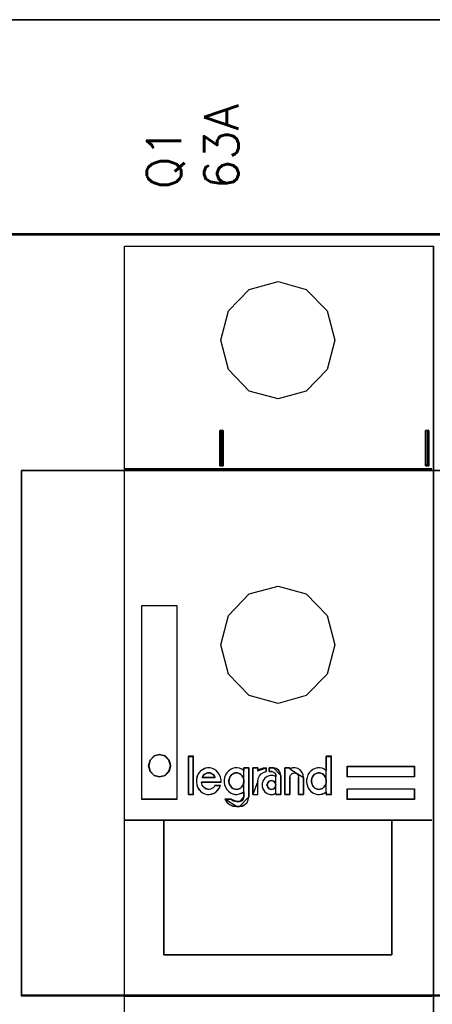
# Model space of a CAD drawing. Extents: x -543332 to -314699, y -9028 to 155584.
# Tile 221 of 256: x -346744 to -346383, y 37906 to 38768. Entities that reach past the tile are written whole.
import ezdxf

# ---------------------------------------------------------------- set-up
doc = ezdxf.new("R2010")
doc.units = 0
doc.header["$MEASUREMENT"] = 0
doc.layers.get('0').update_dxf_attribs({"color": 8})
doc.layers.add('45', color=8, linetype='Continuous')
doc.layers.add('50', color=7, linetype='Continuous')
doc.styles.get("Standard").update_dxf_attribs({"font": 'txt', "bigfont": 'BIGFONT.SHX'})

# ---------------------------------------------------------------- blocks, each defined once
blk = doc.blocks.new('*C993')
at = {"layer": '50', "color": 7}
blk.add_lwpolyline([(13.003722, -217.665396), (265.020137, -217.665396)], dxfattribs=at)
for points in [[(12.998674, -217.665396), (265.025185, -217.665396), (12.998674, -217.665396)], [(12.998674, -236.504246), (265.025185, -236.504246), (265.025185, -217.665396), (12.998674, -217.665396), (12.998674, -236.504246)], [(13.041091, -236.461875), (264.985419, -236.461875), (264.985419, -217.705118), (13.041091, -217.705118), (13.041091, -236.461875)], [(265.025185, -236.419505), (12.998674, -236.419505), (265.025185, -236.419505)], [(12.998674, -312.669973), (265.025185, -312.669973), (265.025185, -236.419505), (12.998674, -236.419505), (12.998674, -312.669973)], [(48.885438, -256.725423), (48.885438, -253.635046), (48.885438, -256.725423)], [(48.885438, -253.635046), (48.991479, -253.635046), (48.885438, -253.635046)], [(49.025942, -256.725423), (48.920564, -256.725423), (48.885438, -256.725423), (48.885438, -253.635046), (48.920564, -253.635046), (49.025942, -253.635046), (49.13132, -253.635046), (49.166446, -253.635046), (49.166446, -256.725423), (49.13132, -256.725423), (49.025942, -256.725423)], [(48.885438, -253.635046), (48.885438, -256.725423), (48.920564, -256.725423), (49.025942, -256.725423), (49.13132, -256.725423), (49.166446, -256.725423), (49.166446, -253.635046), (49.13132, -253.635046), (49.025942, -253.635046), (48.920564, -253.635046), (48.885438, -253.635046)], [(48.909297, -253.635046), (49.065707, -253.635046), (48.909297, -253.635046)], [(48.925204, -253.674768), (48.925204, -256.685701), (48.950388, -256.685701), (49.025942, -256.685701), (49.101496, -256.685701), (49.126681, -256.685701), (49.126681, -253.674768), (49.101496, -253.674768), (49.025942, -253.674768), (48.950388, -253.674768), (48.925204, -253.674768)], [(48.983526, -253.635046), (49.142587, -253.635046), (48.983526, -253.635046)], [(49.060405, -253.635046), (49.166446, -253.635046), (49.060405, -253.635046)], [(49.084264, -253.635046), (49.084264, -256.725423), (49.084264, -253.635046)], [(66.877864, -256.725423), (66.877864, -253.635046), (66.877864, -256.725423)], [(66.877864, -253.635046), (66.983905, -253.635046), (66.877864, -253.635046)], [(67.018368, -256.725423), (66.91299, -256.725423), (66.877864, -256.725423), (66.877864, -253.635046), (66.91299, -253.635046), (67.018368, -253.635046), (67.123746, -253.635046), (67.158871, -253.635046), (67.158871, -256.725423), (67.123746, -256.725423), (67.018368, -256.725423)], [(66.877864, -253.635046), (66.877864, -256.725423), (66.91299, -256.725423), (67.018368, -256.725423), (67.123746, -256.725423), (67.158871, -256.725423), (67.158871, -253.635046), (67.123746, -253.635046), (67.018368, -253.635046), (66.91299, -253.635046), (66.877864, -253.635046)], [(66.901723, -253.635046), (67.058133, -253.635046), (66.901723, -253.635046)], [(66.917629, -253.674768), (66.917629, -256.685701), (66.942814, -256.685701), (67.018368, -256.685701), (67.093922, -256.685701), (67.119106, -256.685701), (67.119106, -253.674768), (67.093922, -253.674768), (67.018368, -253.674768), (66.942814, -253.674768), (66.917629, -253.674768)], [(66.975952, -253.635046), (67.135012, -253.635046), (66.975952, -253.635046)], [(67.05018, -253.635046), (67.158871, -253.635046), (67.05018, -253.635046)], [(67.07669, -253.635046), (67.07669, -256.725423), (67.07669, -253.635046)], [(48.885438, -256.64333), (48.991479, -256.64333), (48.885438, -256.64333)], [(48.909297, -256.64333), (49.065707, -256.64333), (48.909297, -256.64333)], [(48.983526, -256.64333), (49.142587, -256.64333), (48.983526, -256.64333)], [(49.060405, -256.64333), (49.166446, -256.64333), (49.060405, -256.64333)], [(66.877864, -256.64333), (66.983905, -256.64333), (66.877864, -256.64333)], [(66.901723, -256.64333), (67.058133, -256.64333), (66.901723, -256.64333)], [(66.975952, -256.64333), (67.135012, -256.64333), (66.975952, -256.64333)], [(67.05018, -256.64333), (67.158871, -256.64333), (67.05018, -256.64333)], [(246.510509, -257.14118), (31.516001, -257.14118), (246.510509, -257.14118)], [(31.516001, -257.14118), (31.516001, -303.168456), (31.516001, -257.14118)], [(246.510509, -257.14118), (246.510509, -303.168456), (31.516001, -303.168456), (31.516001, -257.14118), (246.510509, -257.14118)], [(31.516001, -303.086364), (246.510509, -303.086364), (31.516001, -303.086364)]]:
    blk.add_lwpolyline(points, close=True, dxfattribs=at)
blk = doc.blocks.new('*U1001')
at = {"layer": '45', "color": 255}
for points in [[(40.524143, -237.494649), (67.569778, -237.494649), (67.569778, -322.505155), (40.524143, -322.505155), (40.524143, -237.494649)], [(42.037872, -268.949225), (45.126302, -268.949225), (45.126302, -285.929082), (42.037872, -285.929082), (42.037872, -268.949225)], [(42.777634, -282.488451), (42.647605, -282.980356), (42.777634, -283.47226), (43.126112, -283.830494), (43.60462, -283.964164), (44.077927, -283.830494), (44.431607, -283.47226), (44.561636, -282.980356), (44.431607, -282.488451), (44.077927, -282.130217), (43.60462, -282.001894), (43.126112, -282.130217), (42.777634, -282.488451)], [(60.035599, -283.032019), (65.907593, -283.032019), (65.907593, -283.96946), (60.035599, -283.96946), (60.035599, -283.032019)], [(60.035599, -285.00753), (65.907593, -285.00753), (65.907593, -285.929082), (60.035599, -285.929082), (60.035599, -285.00753)]]:
    blk.add_lwpolyline(points, close=True, dxfattribs=at)
at = {"layer": '45', "color": 159}
blk.add_lwpolyline([(40.524143, -237.494649), (67.569778, -237.494649), (67.569778, -322.505155), (40.524143, -322.505155), (40.524143, -237.494649)], close=True, dxfattribs=at)
at = {"layer": '45', "color": 7}
for points in [[(40.529445, -237.499945), (67.564476, -237.499945), (67.564476, -322.499859), (40.529445, -322.499859), (40.529445, -237.499945)], [(42.777634, -282.488451), (42.647605, -282.980356), (42.777634, -283.47226), (43.126112, -283.830494), (43.60462, -283.964164), (44.077927, -283.830494), (44.431607, -283.47226), (44.561636, -282.980356), (44.431607, -282.488451), (44.077927, -282.130217), (43.60462, -282.001894), (43.126112, -282.130217), (42.777634, -282.488451)], [(42.782216, -282.491121), (42.652907, -282.98037), (42.782216, -283.469619), (43.128763, -283.825919), (43.60462, -283.958868), (44.075305, -283.825919), (44.427025, -283.469619), (44.556334, -282.98037), (44.427025, -282.491121), (44.075305, -282.13482), (43.60462, -282.00719), (43.128763, -282.13482), (42.782216, -282.491121)], [(46.5605, -285.50538), (46.5605, -282.160782), (46.120432, -282.160782), (46.120432, -285.50538), (46.5605, -285.50538)], [(46.125734, -282.166079), (46.125734, -285.500083), (46.125734, -282.166079)], [(46.125734, -282.166079), (46.555198, -282.166079), (46.125734, -282.166079)], [(46.555198, -285.500083), (46.555198, -282.166079), (46.125734, -282.166079), (46.125734, -285.500083), (46.555198, -285.500083)], [(46.555198, -285.500083), (46.555198, -282.166079), (46.125734, -282.166079), (46.125734, -285.500083), (46.555198, -285.500083)], [(46.555198, -285.500083), (46.555198, -282.166079), (46.125734, -282.166079), (46.125734, -285.500083), (46.555198, -285.500083)], [(46.555198, -282.166079), (46.125734, -282.166079), (46.125734, -285.500083), (46.555198, -285.500083), (46.555198, -282.166079)], [(46.555198, -282.166079), (46.125734, -282.166079), (46.125734, -285.500083), (46.555198, -285.500083), (46.555198, -282.166079)], [(46.555198, -282.166079), (46.125734, -282.166079), (46.125734, -285.500083), (46.555198, -285.500083), (46.555198, -282.166079)], [(46.555198, -285.500083), (46.555198, -282.166079), (46.125734, -282.166079), (46.125734, -285.500083), (46.555198, -285.500083)], [(46.552547, -282.166079), (46.552547, -285.500083), (46.552547, -282.166079)], [(56.472638, -284.219817), (56.472638, -284.449191), (56.508995, -284.667897), (56.586905, -284.875934), (56.695978, -285.067968), (56.841408, -285.227997), (57.012809, -285.35602), (57.210179, -285.446703), (57.412743, -285.494711), (57.610113, -285.50538), (57.828259, -285.462705), (58.015241, -285.377357), (58.19703, -285.270671), (58.19703, -285.50538), (58.638515, -285.50538), (58.638515, -282.160782), (58.19703, -282.160782), (58.19703, -283.398337), (58.015241, -283.280982), (57.828259, -283.206302), (57.610113, -283.174297), (57.412743, -283.174297), (57.210179, -283.222305), (57.012809, -283.318322), (56.841408, -283.45168), (56.695978, -283.611708), (56.586905, -283.793074), (56.508995, -284.006445), (56.472638, -284.219817)], [(58.193889, -283.399714), (58.012991, -283.282731), (57.826924, -283.208287), (57.609846, -283.176383), (57.413442, -283.176383), (57.21187, -283.22424), (57.015466, -283.319953), (56.844905, -283.452887), (56.700186, -283.612409), (56.591647, -283.793201), (56.514119, -284.005896), (56.47794, -284.218592), (56.47794, -284.44724), (56.514119, -284.665253), (56.591647, -284.872631), (56.700186, -285.064057), (56.844905, -285.223579), (57.015466, -285.351196), (57.21187, -285.441592), (57.413442, -285.489449), (57.609846, -285.500083), (57.826924, -285.457544), (58.012991, -285.372466), (58.193889, -285.266118), (58.193889, -285.500083), (58.633213, -285.500083), (58.633213, -282.166079), (58.193889, -282.166079), (58.193889, -283.399714)], [(58.193889, -283.399714), (58.012991, -283.282731), (57.826924, -283.208287), (57.609846, -283.176383), (57.413442, -283.176383), (57.21187, -283.22424), (57.015466, -283.319953), (56.844905, -283.452887), (56.700186, -283.612409), (56.591647, -283.793201), (56.514119, -284.005896), (56.47794, -284.218592), (56.47794, -284.44724), (56.514119, -284.665253), (56.591647, -284.872631), (56.700186, -285.064057), (56.844905, -285.223579), (57.015466, -285.351196), (57.21187, -285.441592), (57.413442, -285.489449), (57.609846, -285.500083), (57.826924, -285.457544), (58.012991, -285.372466), (58.193889, -285.266118), (58.193889, -285.500083), (58.633213, -285.500083), (58.633213, -282.166079), (58.193889, -282.166079), (58.193889, -283.399714)], [(56.844905, -283.452887), (56.700186, -283.612409), (56.591647, -283.793201), (56.514119, -284.005896), (56.47794, -284.218592), (56.47794, -284.44724), (56.514119, -284.665253), (56.591647, -284.872631), (56.700186, -285.064057), (56.844905, -285.223579), (57.015466, -285.351196), (57.21187, -285.441592), (57.413442, -285.489449), (57.609846, -285.500083), (57.826924, -285.457544), (58.012991, -285.372466), (58.193889, -285.266118), (58.193889, -285.500083), (58.633213, -285.500083), (58.633213, -282.166079), (58.193889, -282.166079), (58.193889, -283.399714), (58.012991, -283.282731), (57.826924, -283.208287), (57.609846, -283.176383), (57.413442, -283.176383), (57.21187, -283.22424), (57.015466, -283.319953), (56.844905, -283.452887)], [(56.844905, -283.452887), (56.700186, -283.612409), (56.591647, -283.793201), (56.514119, -284.005896), (56.47794, -284.218592), (56.47794, -284.44724), (56.514119, -284.665253), (56.591647, -284.872631), (56.700186, -285.064057), (56.844905, -285.223579), (57.015466, -285.351196), (57.21187, -285.441592), (57.413442, -285.489449), (57.609846, -285.500083), (57.826924, -285.457544), (58.012991, -285.372466), (58.193889, -285.266118), (58.193889, -285.500083), (58.633213, -285.500083), (58.633213, -282.166079), (58.193889, -282.166079), (58.193889, -283.399714), (58.012991, -283.282731), (57.826924, -283.208287), (57.609846, -283.176383), (57.413442, -283.176383), (57.21187, -283.22424), (57.015466, -283.319953), (56.844905, -283.452887)], [(58.193145, -282.166079), (58.193145, -283.400111), (58.193145, -282.166079)], [(58.193145, -282.166079), (58.633213, -282.166079), (58.193145, -282.166079)], [(58.630562, -282.166079), (58.630562, -285.500083), (58.630562, -282.166079)], [(46.87489, -283.966091), (46.833338, -284.195915), (46.82295, -284.420395), (46.859308, -284.650219), (46.932023, -284.858665), (47.04629, -285.051076), (47.181333, -285.216763), (47.363121, -285.355727), (47.560491, -285.435898), (47.763055, -285.49469), (47.976007, -285.50538), (48.178571, -285.462622), (48.381136, -285.377106), (48.552536, -285.259521), (48.708355, -285.109868), (48.838203, -284.933491), (48.921307, -284.725046), (48.448657, -284.725046), (48.381136, -284.831941), (48.282451, -284.917457), (48.178571, -284.981594), (48.074692, -285.035041), (47.950038, -285.061765), (47.830577, -285.051076), (47.71631, -285.024352), (47.602043, -284.96556), (47.49297, -284.901423), (47.409867, -284.805217), (47.337151, -284.698322), (47.2956, -284.570048), (47.259242, -284.436429), (48.988828, -284.436429), (48.988828, -284.217294), (48.936888, -283.992815), (48.853785, -283.784369), (48.739518, -283.597303), (48.594088, -283.431615), (48.417493, -283.303341), (48.225317, -283.212481), (48.017559, -283.169723), (47.809801, -283.169723), (47.607237, -283.201791), (47.404673, -283.297997), (47.222884, -283.415581), (47.077454, -283.570579), (46.952799, -283.757645), (46.87489, -283.966091)], [(48.849144, -283.786878), (48.735437, -283.60066), (48.590718, -283.435724), (48.414988, -283.308032), (48.223753, -283.217583), (48.017012, -283.175019), (47.810271, -283.175019), (47.608699, -283.206942), (47.407127, -283.302711), (47.226228, -283.419762), (47.08151, -283.574057), (46.957465, -283.760275), (46.879937, -283.967775), (46.838589, -284.196558), (46.828252, -284.420019), (46.864432, -284.648801), (46.936791, -284.856301), (47.050499, -285.04784), (47.18488, -285.212776), (47.365779, -285.351109), (47.562182, -285.430917), (47.763755, -285.489442), (47.975664, -285.500083), (48.177236, -285.457519), (48.378809, -285.372391), (48.54937, -285.25534), (48.704426, -285.106365), (48.833639, -284.930788), (48.916335, -284.723288), (48.446, -284.723288), (48.378809, -284.829699), (48.280607, -284.914827), (48.177236, -284.978673), (48.073866, -285.031878), (47.949821, -285.058481), (47.830945, -285.04784), (47.717238, -285.021237), (47.598362, -284.962712), (47.494992, -284.898865), (47.412295, -284.803096), (47.339936, -284.696686), (47.298588, -284.568994), (47.262408, -284.435981), (48.983526, -284.435981), (48.983526, -284.21784), (48.931841, -283.994378), (48.849144, -283.786878)], [(48.849144, -283.786878), (48.735437, -283.60066), (48.590718, -283.435724), (48.414988, -283.308032), (48.223753, -283.217583), (48.017012, -283.175019), (47.810271, -283.175019), (47.608699, -283.206942), (47.407127, -283.302711), (47.226228, -283.419762), (47.08151, -283.574057), (46.957465, -283.760275), (46.879937, -283.967775), (46.838589, -284.196558), (46.828252, -284.420019), (46.864432, -284.648801), (46.936791, -284.856301), (47.050499, -285.04784), (47.18488, -285.212776), (47.365779, -285.351109), (47.562182, -285.430917), (47.763755, -285.489442), (47.975664, -285.500083), (48.177236, -285.457519), (48.378809, -285.372391), (48.54937, -285.25534), (48.704426, -285.106365), (48.833639, -284.930788), (48.916335, -284.723288), (48.446, -284.723288), (48.378809, -284.829699), (48.280607, -284.914827), (48.177236, -284.978673), (48.073866, -285.031878), (47.949821, -285.058481), (47.830945, -285.04784), (47.717238, -285.021237), (47.598362, -284.962712), (47.494992, -284.898865), (47.412295, -284.803096), (47.339936, -284.696686), (47.298588, -284.568994), (47.262408, -284.435981), (48.983526, -284.435981), (48.983526, -284.21784), (48.931841, -283.994378), (48.849144, -283.786878)], [(47.810271, -283.175019), (47.608699, -283.206942), (47.407127, -283.302711), (47.226228, -283.419762), (47.08151, -283.574057), (46.957465, -283.760275), (46.879937, -283.967775), (46.838589, -284.196558), (46.828252, -284.420019), (46.864432, -284.648801), (46.936791, -284.856301), (47.050499, -285.04784), (47.18488, -285.212776), (47.365779, -285.351109), (47.562182, -285.430917), (47.763755, -285.489442), (47.975664, -285.500083), (48.177236, -285.457519), (48.378809, -285.372391), (48.54937, -285.25534), (48.704426, -285.106365), (48.833639, -284.930788), (48.916335, -284.723288), (48.446, -284.723288), (48.378809, -284.829699), (48.280607, -284.914827), (48.177236, -284.978673), (48.073866, -285.031878), (47.949821, -285.058481), (47.830945, -285.04784), (47.717238, -285.021237), (47.598362, -284.962712), (47.494992, -284.898865), (47.412295, -284.803096), (47.339936, -284.696686), (47.298588, -284.568994), (47.262408, -284.435981), (48.983526, -284.435981), (48.983526, -284.21784), (48.931841, -283.994378), (48.849144, -283.786878), (48.735437, -283.60066), (48.590718, -283.435724), (48.414988, -283.308032), (48.223753, -283.217583), (48.017012, -283.175019), (47.810271, -283.175019)], [(47.810271, -283.175019), (47.608699, -283.206942), (47.407127, -283.302711), (47.226228, -283.419762), (47.08151, -283.574057), (46.957465, -283.760275), (46.879937, -283.967775), (46.838589, -284.196558), (46.828252, -284.420019), (46.864432, -284.648801), (46.936791, -284.856301), (47.050499, -285.04784), (47.18488, -285.212776), (47.365779, -285.351109), (47.562182, -285.430917), (47.763755, -285.489442), (47.975664, -285.500083), (48.177236, -285.457519), (48.378809, -285.372391), (48.54937, -285.25534), (48.704426, -285.106365), (48.833639, -284.930788), (48.916335, -284.723288), (48.446, -284.723288), (48.378809, -284.829699), (48.280607, -284.914827), (48.177236, -284.978673), (48.073866, -285.031878), (47.949821, -285.058481), (47.830945, -285.04784), (47.717238, -285.021237), (47.598362, -284.962712), (47.494992, -284.898865), (47.412295, -284.803096), (47.339936, -284.696686), (47.298588, -284.568994), (47.262408, -284.435981), (48.983526, -284.435981), (48.983526, -284.21784), (48.931841, -283.994378), (48.849144, -283.786878), (48.735437, -283.60066), (48.590718, -283.435724), (48.414988, -283.308032), (48.223753, -283.217583), (48.017012, -283.175019), (47.810271, -283.175019)], [(48.01801, -283.61214), (48.132824, -283.655942), (48.247638, -283.716169), (48.336358, -283.792822), (48.419859, -283.891376), (48.482484, -284.01183), (47.31869, -284.01183), (47.386534, -283.891376), (47.464816, -283.792822), (47.563974, -283.716169), (47.673569, -283.655942), (47.788383, -283.61214), (47.908415, -283.606665), (48.01801, -283.61214)], [(48.477182, -284.006534), (48.415127, -283.889229), (48.332387, -283.793252), (48.244476, -283.718603), (48.130708, -283.65995), (48.01694, -283.617294), (47.908344, -283.611962), (47.789405, -283.617294), (47.675637, -283.65995), (47.567041, -283.718603), (47.468787, -283.793252), (47.391218, -283.889229), (47.323992, -284.006534), (48.477182, -284.006534)], [(48.415127, -283.889229), (48.477182, -284.006534), (47.323992, -284.006534), (47.391218, -283.889229), (47.468787, -283.793252), (47.567041, -283.718603), (47.675637, -283.65995), (47.789405, -283.617294), (47.908344, -283.611962), (48.01694, -283.617294), (48.130708, -283.65995), (48.244476, -283.718603), (48.332387, -283.793252), (48.415127, -283.889229)], [(48.415127, -283.889229), (48.477182, -284.006534), (47.323992, -284.006534), (47.391218, -283.889229), (47.468787, -283.793252), (47.567041, -283.718603), (47.675637, -283.65995), (47.789405, -283.617294), (47.908344, -283.611962), (48.01694, -283.617294), (48.130708, -283.65995), (48.244476, -283.718603), (48.332387, -283.793252), (48.415127, -283.889229)], [(48.415127, -283.889229), (48.477182, -284.006534), (47.323992, -284.006534), (47.391218, -283.889229), (47.468787, -283.793252), (47.567041, -283.718603), (47.675637, -283.65995), (47.789405, -283.617294), (47.908344, -283.611962), (48.01694, -283.617294), (48.130708, -283.65995), (48.244476, -283.718603), (48.332387, -283.793252), (48.415127, -283.889229)], [(48.415127, -283.889229), (48.477182, -284.006534), (47.323992, -284.006534), (47.391218, -283.889229), (47.468787, -283.793252), (47.567041, -283.718603), (47.675637, -283.65995), (47.789405, -283.617294), (47.908344, -283.611962), (48.01694, -283.617294), (48.130708, -283.65995), (48.244476, -283.718603), (48.332387, -283.793252), (48.415127, -283.889229)], [(49.623201, -283.447149), (49.477613, -283.60716), (49.363223, -283.788505), (49.290429, -284.001853), (49.259231, -284.215201), (49.259231, -284.444549), (49.290429, -284.66323), (49.363223, -284.871244), (49.477613, -285.063257), (49.623201, -285.223268), (49.794787, -285.351276), (49.981972, -285.441949), (50.195154, -285.489952), (50.392738, -285.50062), (50.60592, -285.45795), (50.798304, -285.372611), (50.980289, -285.265937), (50.980289, -285.719301), (50.923094, -285.916648), (50.793105, -286.04999), (50.595521, -286.10866), (50.335543, -286.10866), (50.065165, -286.04999), (49.836384, -285.916648), (49.306027, -285.916648), (49.488012, -286.177998), (49.732392, -286.380679), (50.023568, -286.514021), (50.335543, -286.55669), (50.595521, -286.55669), (50.8503, -286.514021), (51.068682, -286.39668), (51.266266, -286.21), (51.370257, -285.975318), (51.411854, -285.719301), (51.411854, -283.15913), (50.980289, -283.15913), (50.980289, -283.393812), (50.798304, -283.276471), (50.60592, -283.2018), (50.392738, -283.169797), (50.195154, -283.169797), (49.981972, -283.217801), (49.794787, -283.313807), (49.623201, -283.447149)], [(51.406552, -285.716615), (51.406552, -283.164426), (50.977113, -283.164426), (50.977113, -283.398377), (50.796025, -283.281402), (50.604588, -283.206963), (50.392456, -283.17506), (50.195846, -283.17506), (49.983713, -283.222914), (49.797451, -283.318621), (49.62671, -283.451548), (49.481839, -283.611059), (49.368012, -283.791839), (49.295577, -284.004522), (49.264533, -284.217204), (49.264533, -284.445838), (49.295577, -284.663837), (49.368012, -284.871203), (49.481839, -285.062617), (49.62671, -285.222129), (49.797451, -285.349738), (49.983713, -285.440128), (50.195846, -285.487982), (50.392456, -285.498616), (50.604588, -285.456079), (50.796025, -285.371007), (50.977113, -285.264665), (50.977113, -285.716615), (50.9202, -285.913347), (50.790851, -286.046273), (50.59424, -286.104761), (50.335543, -286.104761), (50.066497, -286.046273), (49.838843, -285.913347), (49.311099, -285.913347), (49.492187, -286.173883), (49.735363, -286.375931), (50.025105, -286.508858), (50.335543, -286.551394), (50.59424, -286.551394), (50.847764, -286.508858), (51.065071, -286.391882), (51.261681, -286.205785), (51.36516, -285.971834), (51.406552, -285.716615)], [(51.406552, -285.716615), (51.406552, -283.164426), (50.977113, -283.164426), (50.977113, -283.398377), (50.796025, -283.281402), (50.604588, -283.206963), (50.392456, -283.17506), (50.195846, -283.17506), (49.983713, -283.222914), (49.797451, -283.318621), (49.62671, -283.451548), (49.481839, -283.611059), (49.368012, -283.791839), (49.295577, -284.004522), (49.264533, -284.217204), (49.264533, -284.445838), (49.295577, -284.663837), (49.368012, -284.871203), (49.481839, -285.062617), (49.62671, -285.222129), (49.797451, -285.349738), (49.983713, -285.440128), (50.195846, -285.487982), (50.392456, -285.498616), (50.604588, -285.456079), (50.796025, -285.371007), (50.977113, -285.264665), (50.977113, -285.716615), (50.9202, -285.913347), (50.790851, -286.046273), (50.59424, -286.104761), (50.335543, -286.104761), (50.066497, -286.046273), (49.838843, -285.913347), (49.311099, -285.913347), (49.492187, -286.173883), (49.735363, -286.375931), (50.025105, -286.508858), (50.335543, -286.551394), (50.59424, -286.551394), (50.847764, -286.508858), (51.065071, -286.391882), (51.261681, -286.205785), (51.36516, -285.971834), (51.406552, -285.716615)], [(49.797451, -283.318621), (49.62671, -283.451548), (49.481839, -283.611059), (49.368012, -283.791839), (49.295577, -284.004522), (49.264533, -284.217204), (49.264533, -284.445838), (49.295577, -284.663837), (49.368012, -284.871203), (49.481839, -285.062617), (49.62671, -285.222129), (49.797451, -285.349738), (49.983713, -285.440128), (50.195846, -285.487982), (50.392456, -285.498616), (50.604588, -285.456079), (50.796025, -285.371007), (50.977113, -285.264665), (50.977113, -285.716615), (50.9202, -285.913347), (50.790851, -286.046273), (50.59424, -286.104761), (50.335543, -286.104761), (50.066497, -286.046273), (49.838843, -285.913347), (49.311099, -285.913347), (49.492187, -286.173883), (49.735363, -286.375931), (50.025105, -286.508858), (50.335543, -286.551394), (50.59424, -286.551394), (50.847764, -286.508858), (51.065071, -286.391882), (51.261681, -286.205785), (51.36516, -285.971834), (51.406552, -285.716615), (51.406552, -283.164426), (50.977113, -283.164426), (50.977113, -283.398377), (50.796025, -283.281402), (50.604588, -283.206963), (50.392456, -283.17506), (50.195846, -283.17506), (49.983713, -283.222914), (49.797451, -283.318621)], [(49.797451, -283.318621), (49.62671, -283.451548), (49.481839, -283.611059), (49.368012, -283.791839), (49.295577, -284.004522), (49.264533, -284.217204), (49.264533, -284.445838), (49.295577, -284.663837), (49.368012, -284.871203), (49.481839, -285.062617), (49.62671, -285.222129), (49.797451, -285.349738), (49.983713, -285.440128), (50.195846, -285.487982), (50.392456, -285.498616), (50.604588, -285.456079), (50.796025, -285.371007), (50.977113, -285.264665), (50.977113, -285.716615), (50.9202, -285.913347), (50.790851, -286.046273), (50.59424, -286.104761), (50.335543, -286.104761), (50.066497, -286.046273), (49.838843, -285.913347), (49.311099, -285.913347), (49.492187, -286.173883), (49.735363, -286.375931), (50.025105, -286.508858), (50.335543, -286.551394), (50.59424, -286.551394), (50.847764, -286.508858), (51.065071, -286.391882), (51.261681, -286.205785), (51.36516, -285.971834), (51.406552, -285.716615), (51.406552, -283.164426), (50.977113, -283.164426), (50.977113, -283.398377), (50.796025, -283.281402), (50.604588, -283.206963), (50.392456, -283.17506), (50.195846, -283.17506), (49.983713, -283.222914), (49.797451, -283.318621)], [(50.977088, -283.39848), (50.796002, -283.281429), (50.604568, -283.206942), (50.392439, -283.175019), (50.195832, -283.175019), (49.983703, -283.222903), (49.797443, -283.318673), (49.626705, -283.451686), (49.481836, -283.611301), (49.368011, -283.792198), (49.295577, -284.005019), (49.264533, -284.21784), (49.264533, -284.446622), (49.295577, -284.664763), (49.368011, -284.872263), (49.481836, -285.063801), (49.626705, -285.223417), (49.797443, -285.351109), (49.983703, -285.441558), (50.195832, -285.489442), (50.392439, -285.500083), (50.604568, -285.457519), (50.796002, -285.372391), (50.977088, -285.265981), (50.977088, -283.39848)], [(50.518029, -283.628084), (50.632815, -283.686986), (50.726731, -283.756597), (50.825864, -283.858336), (50.883257, -283.965429), (50.951085, -284.093942), (50.98239, -284.227809), (50.98239, -284.372386), (50.966737, -284.506253), (50.919779, -284.629411), (50.862386, -284.747214), (50.768471, -284.859663), (50.679773, -284.945338), (50.564987, -285.004239), (50.450201, -285.041722), (50.335416, -285.063141), (50.210195, -285.041722), (50.079757, -285.004239), (49.964971, -284.945338), (49.886708, -284.859663), (49.792792, -284.747214), (49.7354, -284.629411), (49.688442, -284.506253), (49.672789, -284.372386), (49.678007, -284.227809), (49.714529, -284.093942), (49.761487, -283.965429), (49.829315, -283.858336), (49.923231, -283.756597), (50.032799, -283.686986), (50.13715, -283.628084), (50.26237, -283.606665), (50.382374, -283.606665), (50.518029, -283.628084)], [(50.335352, -285.057845), (50.449209, -285.036582), (50.563065, -284.999371), (50.676921, -284.940898), (50.764901, -284.855846), (50.858056, -284.744215), (50.914984, -284.627269), (50.961562, -284.505007), (50.977088, -284.372113), (50.977088, -284.228588), (50.946036, -284.095694), (50.878757, -283.968117), (50.821829, -283.861802), (50.723499, -283.760802), (50.630344, -283.691698), (50.516487, -283.633225), (50.38193, -283.611962), (50.262898, -283.611962), (50.138692, -283.633225), (50.035186, -283.691698), (49.926505, -283.760802), (49.83335, -283.861802), (49.766071, -283.968117), (49.719494, -284.095694), (49.683267, -284.228588), (49.678091, -284.372113), (49.693617, -284.505007), (49.740195, -284.627269), (49.797123, -284.744215), (49.890278, -284.855846), (49.967907, -284.940898), (50.081763, -284.999371), (50.211146, -285.036582), (50.335352, -285.057845)], [(50.723499, -283.760802), (50.821829, -283.861802), (50.878757, -283.968117), (50.946036, -284.095694), (50.977088, -284.228588), (50.977088, -284.372113), (50.961562, -284.505007), (50.914984, -284.627269), (50.858056, -284.744215), (50.764901, -284.855846), (50.676921, -284.940898), (50.563065, -284.999371), (50.449209, -285.036582), (50.335352, -285.057845), (50.211146, -285.036582), (50.081763, -284.999371), (49.967907, -284.940898), (49.890278, -284.855846), (49.797123, -284.744215), (49.740195, -284.627269), (49.693617, -284.505007), (49.678091, -284.372113), (49.683267, -284.228588), (49.719494, -284.095694), (49.766071, -283.968117), (49.83335, -283.861802), (49.926505, -283.760802), (50.035186, -283.691698), (50.138692, -283.633225), (50.262898, -283.611962), (50.38193, -283.611962), (50.516487, -283.633225), (50.630344, -283.691698), (50.723499, -283.760802)], [(50.723499, -283.760802), (50.821829, -283.861802), (50.878757, -283.968117), (50.946036, -284.095694), (50.977088, -284.228588), (50.977088, -284.372113), (50.961562, -284.505007), (50.914984, -284.627269), (50.858056, -284.744215), (50.764901, -284.855846), (50.676921, -284.940898), (50.563065, -284.999371), (50.449209, -285.036582), (50.335352, -285.057845), (50.211146, -285.036582), (50.081763, -284.999371), (49.967907, -284.940898), (49.890278, -284.855846), (49.797123, -284.744215), (49.740195, -284.627269), (49.693617, -284.505007), (49.678091, -284.372113), (49.683267, -284.228588), (49.719494, -284.095694), (49.766071, -283.968117), (49.83335, -283.861802), (49.926505, -283.760802), (50.035186, -283.691698), (50.138692, -283.633225), (50.262898, -283.611962), (50.38193, -283.611962), (50.516487, -283.633225), (50.630344, -283.691698), (50.723499, -283.760802)], [(50.723499, -283.760802), (50.821829, -283.861802), (50.878757, -283.968117), (50.946036, -284.095694), (50.977088, -284.228588), (50.977088, -284.372113), (50.961562, -284.505007), (50.914984, -284.627269), (50.858056, -284.744215), (50.764901, -284.855846), (50.676921, -284.940898), (50.563065, -284.999371), (50.449209, -285.036582), (50.335352, -285.057845), (50.211146, -285.036582), (50.081763, -284.999371), (49.967907, -284.940898), (49.890278, -284.855846), (49.797123, -284.744215), (49.740195, -284.627269), (49.693617, -284.505007), (49.678091, -284.372113), (49.683267, -284.228588), (49.719494, -284.095694), (49.766071, -283.968117), (49.83335, -283.861802), (49.926505, -283.760802), (50.035186, -283.691698), (50.138692, -283.633225), (50.262898, -283.611962), (50.38193, -283.611962), (50.516487, -283.633225), (50.630344, -283.691698), (50.723499, -283.760802)], [(50.723499, -283.760802), (50.821829, -283.861802), (50.878757, -283.968117), (50.946036, -284.095694), (50.977088, -284.228588), (50.977088, -284.372113), (50.961562, -284.505007), (50.914984, -284.627269), (50.858056, -284.744215), (50.764901, -284.855846), (50.676921, -284.940898), (50.563065, -284.999371), (50.449209, -285.036582), (50.335352, -285.057845), (50.211146, -285.036582), (50.081763, -284.999371), (49.967907, -284.940898), (49.890278, -284.855846), (49.797123, -284.744215), (49.740195, -284.627269), (49.693617, -284.505007), (49.678091, -284.372113), (49.683267, -284.228588), (49.719494, -284.095694), (49.766071, -283.968117), (49.83335, -283.861802), (49.926505, -283.760802), (50.035186, -283.691698), (50.138692, -283.633225), (50.262898, -283.611962), (50.38193, -283.611962), (50.516487, -283.633225), (50.630344, -283.691698), (50.723499, -283.760802)], [(50.974437, -283.164426), (50.974437, -283.400111), (50.974437, -283.164426)], [(50.974437, -283.164426), (51.406552, -283.164426), (50.974437, -283.164426)], [(51.403901, -283.164426), (51.403901, -285.717231), (51.403901, -283.164426)], [(51.775043, -283.15913), (51.775043, -285.50538), (52.209191, -285.50538), (52.209191, -284.329583), (52.240575, -284.094423), (52.350419, -283.875297), (52.50211, -283.688239), (52.700876, -283.565314), (52.941488, -283.495836), (52.941488, -283.15913), (52.674723, -283.196542), (52.42888, -283.271365), (52.209191, -283.415668), (52.209191, -283.15913), (51.775043, -283.15913)], [(51.780345, -283.164426), (51.780345, -285.500083), (51.780345, -283.164426)], [(51.780345, -283.164426), (52.21246, -283.164426), (51.780345, -283.164426)], [(52.697762, -283.568777), (52.936186, -283.499612), (52.936186, -283.164426), (52.671846, -283.201669), (52.428238, -283.276155), (52.210546, -283.419806), (52.210546, -283.164426), (51.780345, -283.164426), (51.780345, -285.500083), (52.210546, -285.500083), (52.210546, -284.329595), (52.241645, -284.095497), (52.350491, -283.87736), (52.500802, -283.691146), (52.697762, -283.568777)], [(52.697762, -283.568777), (52.936186, -283.499612), (52.936186, -283.164426), (52.671846, -283.201669), (52.428238, -283.276155), (52.210546, -283.419806), (52.210546, -283.164426), (51.780345, -283.164426), (51.780345, -285.500083), (52.210546, -285.500083), (52.210546, -284.329595), (52.241645, -284.095497), (52.350491, -283.87736), (52.500802, -283.691146), (52.697762, -283.568777)], [(52.697762, -283.568777), (52.936186, -283.499612), (52.936186, -283.164426), (52.671846, -283.201669), (52.428238, -283.276155), (52.210546, -283.419806), (52.210546, -283.164426), (51.780345, -283.164426), (51.780345, -285.500083), (52.210546, -285.500083), (52.210546, -284.329595), (52.241645, -284.095497), (52.350491, -283.87736), (52.500802, -283.691146), (52.697762, -283.568777)], [(52.428238, -283.276155), (52.210546, -283.419806), (52.210546, -283.164426), (51.780345, -283.164426), (51.780345, -285.500083), (52.210546, -285.500083), (52.210546, -284.329595), (52.241645, -284.095497), (52.350491, -283.87736), (52.500802, -283.691146), (52.697762, -283.568777), (52.936186, -283.499612), (52.936186, -283.164426), (52.671846, -283.201669), (52.428238, -283.276155)], [(52.428238, -283.276155), (52.210546, -283.419806), (52.210546, -283.164426), (51.780345, -283.164426), (51.780345, -285.500083), (52.210546, -285.500083), (52.210546, -284.329595), (52.241645, -284.095497), (52.350491, -283.87736), (52.500802, -283.691146), (52.697762, -283.568777), (52.936186, -283.499612), (52.936186, -283.164426), (52.671846, -283.201669), (52.428238, -283.276155)], [(52.428238, -283.276155), (52.210546, -283.419806), (52.210546, -283.164426), (51.780345, -283.164426), (51.780345, -285.500083), (52.210546, -285.500083), (52.210546, -284.329595), (52.241645, -284.095497), (52.350491, -283.87736), (52.500802, -283.691146), (52.697762, -283.568777), (52.936186, -283.499612), (52.936186, -283.164426), (52.671846, -283.201669), (52.428238, -283.276155)], [(51.780345, -283.164426), (51.780345, -285.500083), (52.210546, -285.500083), (52.210546, -284.329595), (52.241645, -284.095497), (52.350491, -283.87736), (52.500802, -283.691146), (52.697762, -283.568777), (52.936186, -283.499612), (52.936186, -283.164426), (52.671846, -283.201669), (52.428238, -283.276155), (52.210546, -283.419806), (52.210546, -283.164426), (51.780345, -283.164426)], [(52.936186, -283.164426), (52.671577, -283.201886), (52.427722, -283.276807), (52.209809, -283.421296), (52.936186, -283.164426)], [(52.209809, -283.164426), (52.209809, -283.421296), (52.209809, -283.164426)], [(54.211324, -285.50538), (54.211324, -283.832541), (54.169655, -283.570659), (54.023815, -283.356878), (53.805056, -283.212575), (53.565462, -283.15913), (53.190446, -283.15913), (53.190446, -283.495836), (53.445665, -283.495836), (53.617548, -283.538592), (53.737345, -283.666861), (53.773804, -283.832541), (53.773804, -283.923398), (53.534211, -283.84323), (53.278991, -283.84323), (53.02898, -283.918054), (52.820638, -284.067701), (52.664381, -284.286826), (52.586253, -284.538019), (52.586253, -284.799901), (52.664381, -285.051094), (52.820638, -285.259531), (53.02898, -285.414523), (53.278991, -285.494691), (53.534211, -285.494691), (53.773804, -285.403834), (53.773804, -285.50538), (54.211324, -285.50538)], [(54.164625, -283.574097), (54.019737, -283.361281), (53.802405, -283.21763), (53.564374, -283.164426), (53.191805, -283.164426), (53.191805, -283.499612), (53.445359, -283.499612), (53.61612, -283.542175), (53.735135, -283.669865), (53.771357, -283.834797), (53.771357, -283.925244), (53.533327, -283.845438), (53.279773, -283.845438), (53.031393, -283.919924), (52.82441, -284.068895), (52.669173, -284.287031), (52.591555, -284.53709), (52.591555, -284.79779), (52.669173, -285.047849), (52.82441, -285.255345), (53.031393, -285.409637), (53.279773, -285.489443), (53.533327, -285.489443), (53.771357, -285.398996), (53.771357, -285.500083), (54.206022, -285.500083), (54.206022, -283.834797), (54.164625, -283.574097)], [(54.164625, -283.574097), (54.019737, -283.361281), (53.802405, -283.21763), (53.564374, -283.164426), (53.191805, -283.164426), (53.191805, -283.499612), (53.445359, -283.499612), (53.61612, -283.542175), (53.735135, -283.669865), (53.771357, -283.834797), (53.771357, -283.925244), (53.533327, -283.845438), (53.279773, -283.845438), (53.031393, -283.919924), (52.82441, -284.068895), (52.669173, -284.287031), (52.591555, -284.53709), (52.591555, -284.79779), (52.669173, -285.047849), (52.82441, -285.255345), (53.031393, -285.409637), (53.279773, -285.489443), (53.533327, -285.489443), (53.771357, -285.398996), (53.771357, -285.500083), (54.206022, -285.500083), (54.206022, -283.834797), (54.164625, -283.574097)], [(53.279773, -283.845438), (53.031393, -283.919924), (52.82441, -284.068895), (52.669173, -284.287031), (52.591555, -284.53709), (52.591555, -284.79779), (52.669173, -285.047849), (52.82441, -285.255345), (53.031393, -285.409637), (53.279773, -285.489443), (53.533327, -285.489443), (53.771357, -285.398996), (53.771357, -285.500083), (54.206022, -285.500083), (54.206022, -283.834797), (54.164625, -283.574097), (54.019737, -283.361281), (53.802405, -283.21763), (53.564374, -283.164426), (53.191805, -283.164426), (53.191805, -283.499612), (53.445359, -283.499612), (53.61612, -283.542175), (53.735135, -283.669865), (53.771357, -283.834797), (53.771357, -283.925244), (53.533327, -283.845438), (53.279773, -283.845438)], [(53.279773, -283.845438), (53.031393, -283.919924), (52.82441, -284.068895), (52.669173, -284.287031), (52.591555, -284.53709), (52.591555, -284.79779), (52.669173, -285.047849), (52.82441, -285.255345), (53.031393, -285.409637), (53.279773, -285.489443), (53.533327, -285.489443), (53.771357, -285.398996), (53.771357, -285.500083), (54.206022, -285.500083), (54.206022, -283.834797), (54.164625, -283.574097), (54.019737, -283.361281), (53.802405, -283.21763), (53.564374, -283.164426), (53.191805, -283.164426), (53.191805, -283.499612), (53.445359, -283.499612), (53.61612, -283.542175), (53.735135, -283.669865), (53.771357, -283.834797), (53.771357, -283.925244), (53.533327, -283.845438), (53.279773, -283.845438)], [(52.933535, -283.164426), (52.933535, -283.503388), (52.933535, -283.164426)], [(53.190684, -283.164426), (53.190684, -283.503388), (53.190684, -283.164426)], [(53.567127, -283.164426), (53.190684, -283.164426), (53.567127, -283.164426)], [(53.190684, -283.50074), (53.447832, -283.50074), (53.190684, -283.50074)], [(54.206022, -283.837053), (54.164632, -283.575476), (54.019767, -283.361944), (53.802469, -283.217809), (53.564476, -283.164426), (54.206022, -283.837053)], [(54.566559, -283.15913), (54.566559, -285.50538), (55.008675, -285.50538), (55.008675, -284.003566), (55.065889, -283.800474), (55.195923, -283.656172), (55.393575, -283.608071), (55.586025, -283.656172), (55.726461, -283.800474), (55.75767, -284.003566), (55.75767, -285.50538), (56.210187, -285.50538), (56.210187, -284.003566), (56.168577, -283.747029), (56.06455, -283.533247), (55.908509, -283.346189), (55.710857, -283.21792), (55.471595, -283.169819), (55.237534, -283.180508), (55.008675, -283.255332), (55.008675, -283.15913), (54.566559, -283.15913)], [(54.571861, -283.164426), (54.571861, -285.500083), (54.571861, -283.164426)], [(54.571861, -283.164426), (55.01193, -283.164426), (54.571861, -283.164426)], [(56.060187, -283.536855), (55.905153, -283.35064), (55.708777, -283.222951), (55.471058, -283.175067), (55.238507, -283.185708), (55.011124, -283.260194), (55.011124, -283.164426), (54.571861, -283.164426), (54.571861, -285.500083), (55.011124, -285.500083), (55.011124, -284.00505), (55.06797, -283.802875), (55.197165, -283.659224), (55.393541, -283.61134), (55.58475, -283.659224), (55.72428, -283.802875), (55.755287, -284.00505), (55.755287, -285.500083), (56.204885, -285.500083), (56.204885, -284.00505), (56.163543, -283.749671), (56.060187, -283.536855)], [(56.060187, -283.536855), (55.905153, -283.35064), (55.708777, -283.222951), (55.471058, -283.175067), (55.238507, -283.185708), (55.011124, -283.260194), (55.011124, -283.164426), (54.571861, -283.164426), (54.571861, -285.500083), (55.011124, -285.500083), (55.011124, -284.00505), (55.06797, -283.802875), (55.197165, -283.659224), (55.393541, -283.61134), (55.58475, -283.659224), (55.72428, -283.802875), (55.755287, -284.00505), (55.755287, -285.500083), (56.204885, -285.500083), (56.204885, -284.00505), (56.163543, -283.749671), (56.060187, -283.536855)], [(56.060187, -283.536855), (55.905153, -283.35064), (55.708777, -283.222951), (55.471058, -283.175067), (55.238507, -283.185708), (55.011124, -283.260194), (55.011124, -283.164426), (54.571861, -283.164426), (54.571861, -285.500083), (55.011124, -285.500083), (55.011124, -284.00505), (55.06797, -283.802875), (55.197165, -283.659224), (55.393541, -283.61134), (55.58475, -283.659224), (55.72428, -283.802875), (55.755287, -284.00505), (55.755287, -285.500083), (56.204885, -285.500083), (56.204885, -284.00505), (56.163543, -283.749671), (56.060187, -283.536855)], [(54.571861, -283.164426), (54.571861, -285.500083), (55.011124, -285.500083), (55.011124, -284.00505), (55.06797, -283.802875), (55.197165, -283.659224), (55.393541, -283.61134), (55.58475, -283.659224), (55.72428, -283.802875), (55.755287, -284.00505), (55.755287, -285.500083), (56.204885, -285.500083), (56.204885, -284.00505), (56.163543, -283.749671), (56.060187, -283.536855), (55.905153, -283.35064), (55.708777, -283.222951), (55.471058, -283.175067), (55.238507, -283.185708), (55.011124, -283.260194), (55.011124, -283.164426), (54.571861, -283.164426)], [(54.571861, -283.164426), (54.571861, -285.500083), (55.011124, -285.500083), (55.011124, -284.00505), (55.06797, -283.802875), (55.197165, -283.659224), (55.393541, -283.61134), (55.58475, -283.659224), (55.72428, -283.802875), (55.755287, -284.00505), (55.755287, -285.500083), (56.204885, -285.500083), (56.204885, -284.00505), (56.163543, -283.749671), (56.060187, -283.536855), (55.905153, -283.35064), (55.708777, -283.222951), (55.471058, -283.175067), (55.238507, -283.185708), (55.011124, -283.260194), (55.011124, -283.164426), (54.571861, -283.164426)], [(54.571861, -283.164426), (54.571861, -285.500083), (55.011124, -285.500083), (55.011124, -284.00505), (55.06797, -283.802875), (55.197165, -283.659224), (55.393541, -283.61134), (55.58475, -283.659224), (55.72428, -283.802875), (55.755287, -284.00505), (55.755287, -285.500083), (56.204885, -285.500083), (56.204885, -284.00505), (56.163543, -283.749671), (56.060187, -283.536855), (55.905153, -283.35064), (55.708777, -283.222951), (55.471058, -283.175067), (55.238507, -283.185708), (55.011124, -283.260194), (55.011124, -283.164426), (54.571861, -283.164426)], [(54.571861, -283.164426), (54.571861, -285.500083), (55.011124, -285.500083), (55.011124, -284.00505), (55.06797, -283.802875), (55.197165, -283.659224), (55.393541, -283.61134), (55.58475, -283.659224), (55.72428, -283.802875), (55.755287, -284.00505), (55.755287, -285.500083), (56.204885, -285.500083), (56.204885, -284.00505), (56.163543, -283.749671), (56.060187, -283.536855), (55.905153, -283.35064), (55.708777, -283.222951), (55.471058, -283.175067), (55.238507, -283.185708), (55.011124, -283.260194), (55.011124, -283.164426), (54.571861, -283.164426)], [(55.009279, -283.164426), (55.009279, -283.262407), (55.009279, -283.164426)], [(56.204885, -284.006534), (56.163479, -283.750683), (56.059963, -283.537474), (55.90469, -283.350916), (55.70801, -283.222991), (55.469924, -283.175019), (55.237013, -283.185679), (55.009279, -283.260302), (56.204885, -284.006534)], [(58.195796, -283.39848), (58.014697, -283.281429), (57.828423, -283.206942), (57.611104, -283.175019), (57.414482, -283.175019), (57.212686, -283.222903), (57.016063, -283.318673), (56.845313, -283.451686), (56.700433, -283.611301), (56.591774, -283.792198), (56.51416, -284.005019), (56.47794, -284.21784), (56.47794, -284.446622), (56.51416, -284.664763), (56.591774, -284.872263), (56.700433, -285.063801), (56.845313, -285.223417), (57.016063, -285.351109), (57.212686, -285.441558), (57.414482, -285.489442), (57.611104, -285.500083), (57.828423, -285.457519), (58.014697, -285.372391), (58.195796, -285.265981), (58.195796, -283.39848)], [(58.115142, -283.965429), (58.162001, -284.093942), (58.198447, -284.227809), (58.198447, -284.372386), (58.182827, -284.506253), (58.141175, -284.629411), (58.073489, -284.747214), (57.990184, -284.859663), (57.896465, -284.945338), (57.78192, -285.004239), (57.672582, -285.041722), (57.55283, -285.063141), (57.427872, -285.041722), (57.297707, -285.004239), (57.188369, -284.945338), (57.099857, -284.859663), (57.011345, -284.747214), (56.954072, -284.629411), (56.922833, -284.506253), (56.8968, -284.372386), (56.902006, -284.227809), (56.928039, -284.093942), (56.980105, -283.965429), (57.058204, -283.858336), (57.14151, -283.756597), (57.245641, -283.686986), (57.360186, -283.628084), (57.474731, -283.606665), (57.599689, -283.606665), (57.729854, -283.628084), (57.854812, -283.686986), (57.953738, -283.756597), (58.04225, -283.858336), (58.115142, -283.965429)], [(57.552809, -285.057845), (57.672073, -285.036582), (57.780966, -284.999371), (57.895044, -284.940898), (57.988381, -284.855846), (58.071347, -284.744215), (58.138757, -284.627269), (58.18024, -284.505007), (58.195796, -284.372113), (58.195796, -284.228588), (58.159499, -284.095694), (58.11283, -283.968117), (58.040235, -283.861802), (57.952083, -283.760802), (57.853561, -283.691698), (57.729112, -283.633225), (57.599477, -283.611962), (57.475028, -283.611962), (57.36095, -283.633225), (57.246871, -283.691698), (57.143164, -283.760802), (57.060198, -283.861802), (56.982417, -283.968117), (56.930563, -284.095694), (56.904636, -284.228588), (56.899451, -284.372113), (56.925378, -284.505007), (56.95649, -284.627269), (57.013529, -284.744215), (57.101681, -284.855846), (57.189832, -284.940898), (57.298725, -284.999371), (57.42836, -285.036582), (57.552809, -285.057845)], [(57.952083, -283.760802), (58.040235, -283.861802), (58.11283, -283.968117), (58.159499, -284.095694), (58.195796, -284.228588), (58.195796, -284.372113), (58.18024, -284.505007), (58.138757, -284.627269), (58.071347, -284.744215), (57.988381, -284.855846), (57.895044, -284.940898), (57.780966, -284.999371), (57.672073, -285.036582), (57.552809, -285.057845), (57.42836, -285.036582), (57.298725, -284.999371), (57.189832, -284.940898), (57.101681, -284.855846), (57.013529, -284.744215), (56.95649, -284.627269), (56.925378, -284.505007), (56.899451, -284.372113), (56.904636, -284.228588), (56.930563, -284.095694), (56.982417, -283.968117), (57.060198, -283.861802), (57.143164, -283.760802), (57.246871, -283.691698), (57.36095, -283.633225), (57.475028, -283.611962), (57.599477, -283.611962), (57.729112, -283.633225), (57.853561, -283.691698), (57.952083, -283.760802)], [(57.952083, -283.760802), (58.040235, -283.861802), (58.11283, -283.968117), (58.159499, -284.095694), (58.195796, -284.228588), (58.195796, -284.372113), (58.18024, -284.505007), (58.138757, -284.627269), (58.071347, -284.744215), (57.988381, -284.855846), (57.895044, -284.940898), (57.780966, -284.999371), (57.672073, -285.036582), (57.552809, -285.057845), (57.42836, -285.036582), (57.298725, -284.999371), (57.189832, -284.940898), (57.101681, -284.855846), (57.013529, -284.744215), (56.95649, -284.627269), (56.925378, -284.505007), (56.899451, -284.372113), (56.904636, -284.228588), (56.930563, -284.095694), (56.982417, -283.968117), (57.060198, -283.861802), (57.143164, -283.760802), (57.246871, -283.691698), (57.36095, -283.633225), (57.475028, -283.611962), (57.599477, -283.611962), (57.729112, -283.633225), (57.853561, -283.691698), (57.952083, -283.760802)], [(57.475028, -283.611962), (57.599477, -283.611962), (57.729112, -283.633225), (57.853561, -283.691698), (57.952083, -283.760802), (58.040235, -283.861802), (58.11283, -283.968117), (58.159499, -284.095694), (58.195796, -284.228588), (58.195796, -284.372113), (58.18024, -284.505007), (58.138757, -284.627269), (58.071347, -284.744215), (57.988381, -284.855846), (57.895044, -284.940898), (57.780966, -284.999371), (57.672073, -285.036582), (57.552809, -285.057845), (57.42836, -285.036582), (57.298725, -284.999371), (57.189832, -284.940898), (57.101681, -284.855846), (57.013529, -284.744215), (56.95649, -284.627269), (56.925378, -284.505007), (56.899451, -284.372113), (56.904636, -284.228588), (56.930563, -284.095694), (56.982417, -283.968117), (57.060198, -283.861802), (57.143164, -283.760802), (57.246871, -283.691698), (57.36095, -283.633225), (57.475028, -283.611962)], [(57.475028, -283.611962), (57.599477, -283.611962), (57.729112, -283.633225), (57.853561, -283.691698), (57.952083, -283.760802), (58.040235, -283.861802), (58.11283, -283.968117), (58.159499, -284.095694), (58.195796, -284.228588), (58.195796, -284.372113), (58.18024, -284.505007), (58.138757, -284.627269), (58.071347, -284.744215), (57.988381, -284.855846), (57.895044, -284.940898), (57.780966, -284.999371), (57.672073, -285.036582), (57.552809, -285.057845), (57.42836, -285.036582), (57.298725, -284.999371), (57.189832, -284.940898), (57.101681, -284.855846), (57.013529, -284.744215), (56.95649, -284.627269), (56.925378, -284.505007), (56.899451, -284.372113), (56.904636, -284.228588), (56.930563, -284.095694), (56.982417, -283.968117), (57.060198, -283.861802), (57.143164, -283.760802), (57.246871, -283.691698), (57.36095, -283.633225), (57.475028, -283.611962)], [(47.260367, -284.435532), (48.983526, -284.435532), (47.260367, -284.435532)], [(47.323992, -284.003886), (48.477182, -284.003886), (47.323992, -284.003886)], [(51.780345, -285.500083), (52.21246, -285.500083), (52.21246, -284.329607), (51.780345, -285.500083)], [(53.773906, -283.924827), (53.535362, -283.844998), (53.28126, -283.844998), (53.032344, -283.919505), (52.824914, -284.068521), (52.669341, -284.286722), (52.591555, -284.536856), (52.591555, -284.797633), (52.669341, -285.047766), (52.824914, -285.255324), (53.032344, -285.409661), (53.28126, -285.489491), (53.535362, -285.489491), (53.773906, -285.399017), (53.773906, -283.924827)], [(53.734574, -284.468661), (53.776557, -284.668622), (53.734574, -284.857775), (53.59288, -285.003693), (53.393459, -285.063141), (53.204534, -285.003693), (53.073336, -284.857775), (53.005113, -284.668622), (53.073336, -284.468661), (53.204534, -284.322743), (53.393459, -284.2687), (53.59288, -284.322743), (53.734574, -284.468661)], [(53.773906, -284.668586), (53.732356, -284.471291), (53.592123, -284.327319), (53.394757, -284.273996), (53.20778, -284.327319), (53.077934, -284.471291), (53.010415, -284.668586), (53.077934, -284.855217), (53.20778, -284.999189), (53.394757, -285.057845), (53.592123, -284.999189), (53.732356, -284.855217), (53.773906, -284.668586)], [(53.732356, -284.471291), (53.773906, -284.668586), (53.732356, -284.855217), (53.592123, -284.999189), (53.394757, -285.057845), (53.20778, -284.999189), (53.077934, -284.855217), (53.010415, -284.668586), (53.077934, -284.471291), (53.20778, -284.327319), (53.394757, -284.273996), (53.592123, -284.327319), (53.732356, -284.471291)], [(53.732356, -284.471291), (53.773906, -284.668586), (53.732356, -284.855217), (53.592123, -284.999189), (53.394757, -285.057845), (53.20778, -284.999189), (53.077934, -284.855217), (53.010415, -284.668586), (53.077934, -284.471291), (53.20778, -284.327319), (53.394757, -284.273996), (53.592123, -284.327319), (53.732356, -284.471291)], [(53.732356, -284.471291), (53.773906, -284.668586), (53.732356, -284.855217), (53.592123, -284.999189), (53.394757, -285.057845), (53.20778, -284.999189), (53.077934, -284.855217), (53.010415, -284.668586), (53.077934, -284.471291), (53.20778, -284.327319), (53.394757, -284.273996), (53.592123, -284.327319), (53.732356, -284.471291)], [(53.732356, -284.471291), (53.773906, -284.668586), (53.732356, -284.855217), (53.592123, -284.999189), (53.394757, -285.057845), (53.20778, -284.999189), (53.077934, -284.855217), (53.010415, -284.668586), (53.077934, -284.471291), (53.20778, -284.327319), (53.394757, -284.273996), (53.592123, -284.327319), (53.732356, -284.471291)], [(53.771255, -283.834405), (53.771255, -283.92709), (53.771255, -283.834405)], [(54.203371, -283.834405), (54.203371, -285.500083), (54.203371, -283.834405)], [(55.009279, -284.003886), (55.009279, -285.500083), (55.009279, -284.003886)], [(55.754213, -284.003886), (55.754213, -285.500083), (55.754213, -284.003886)], [(56.202234, -284.003886), (56.202234, -285.500083), (56.202234, -284.003886)], [(48.44537, -284.721531), (48.917251, -284.721531), (48.44537, -284.721531)], [(50.974437, -285.264399), (50.974437, -285.717231), (50.974437, -285.264399)], [(58.193145, -285.264399), (58.193145, -285.500083), (58.193145, -285.264399)], [(60.040901, -285.012826), (65.902291, -285.012826), (65.902291, -285.923785), (60.040901, -285.923785), (60.040901, -285.012826)], [(46.125734, -285.497435), (46.555198, -285.497435), (46.125734, -285.497435)], [(49.312251, -285.910545), (49.493605, -286.172225), (49.737137, -286.37516), (50.027302, -286.508671), (50.338194, -286.551394), (49.312251, -285.910545)], [(49.312251, -285.910545), (49.842454, -285.910545), (49.312251, -285.910545)], [(49.839803, -285.910545), (50.068232, -286.04663), (50.338194, -286.106507), (49.839803, -285.910545)], [(50.335543, -286.103859), (50.595342, -286.103859), (50.335543, -286.103859)], [(50.592691, -286.551394), (50.846698, -286.508754), (51.064419, -286.391494), (51.261405, -286.204943), (51.365081, -285.970423), (51.406552, -285.714583), (50.592691, -286.551394)], [(50.592691, -286.106507), (50.790084, -286.04745), (50.919948, -285.913229), (50.977088, -285.714583), (50.592691, -286.106507)], [(53.771255, -285.396806), (53.771255, -285.500083), (53.771255, -285.396806)], [(53.771255, -285.497435), (54.206022, -285.497435), (53.771255, -285.497435)], [(54.571861, -285.497435), (55.01193, -285.497435), (54.571861, -285.497435)], [(55.754213, -285.497435), (56.204885, -285.497435), (55.754213, -285.497435)], [(58.193145, -285.497435), (58.633213, -285.497435), (58.193145, -285.497435)], [(50.595342, -286.548746), (50.335543, -286.548746), (50.595342, -286.548746)]]:
    blk.add_lwpolyline(points, close=True, dxfattribs=at)
at = {"layer": '45', "color": 179}
for points in [[(48.970271, -245.729056), (49.647922, -243.165008), (51.45844, -241.287189), (53.972474, -240.590322), (56.445125, -241.287189), (58.276335, -243.165008), (58.953986, -245.729056), (58.276335, -248.287783), (56.445125, -250.176241), (53.972474, -250.85715), (51.45844, -250.176241), (49.647922, -248.287783), (48.970271, -245.729056)], [(40.494982, -256.995533), (67.426624, -256.995533), (40.494982, -256.995533)], [(48.970271, -272.393116), (49.647922, -269.818412), (51.45844, -267.93526), (53.972474, -267.270306), (56.445125, -267.93526), (58.276335, -269.818412), (58.953986, -272.393116), (58.276335, -274.957181), (56.445125, -276.840332), (53.972474, -277.521246), (51.45844, -276.840332), (49.647922, -274.957181), (48.970271, -272.393116)], [(42.642303, -282.980341), (42.773052, -282.485782), (43.123461, -282.125613), (43.60462, -281.996598), (44.080549, -282.125613), (44.436188, -282.485782), (44.566938, -282.980341), (44.436188, -283.474901), (44.080549, -283.835069), (43.60462, -283.96946), (43.123461, -283.835069), (42.773052, -283.474901), (42.642303, -282.980341)], [(42.782216, -282.491121), (42.652907, -282.98037), (42.782216, -283.469619), (43.128763, -283.825919), (43.60462, -283.958868), (44.075305, -283.825919), (44.427025, -283.469619), (44.556334, -282.98037), (44.427025, -282.491121), (44.075305, -282.13482), (43.60462, -282.00719), (43.128763, -282.13482), (42.782216, -282.491121)], [(67.426624, -287.758945), (40.494982, -287.758945), (67.426624, -287.758945)], [(43.975762, -299.5511), (43.975762, -287.758945), (43.975762, -299.5511)], [(63.93524, -287.758945), (63.93524, -299.5511), (63.93524, -287.758945)], [(63.948495, -299.53786), (43.975762, -299.53786), (63.948495, -299.53786)], [(67.426624, -303.155215), (40.494982, -303.155215), (67.426624, -303.155215)]]:
    blk.add_lwpolyline(points, close=True, dxfattribs=at)
at = {"layer": '45', "color": 20}
for points in [[(42.037872, -268.949225), (45.126302, -268.949225), (45.126302, -285.929082), (42.037872, -285.929082), (42.037872, -268.949225)], [(42.043174, -268.954521), (45.121, -268.954521), (45.121, -285.923785), (42.043174, -285.923785), (42.043174, -268.954521)], [(60.035599, -283.032019), (65.907593, -283.032019), (65.907593, -283.96946), (60.035599, -283.96946), (60.035599, -283.032019)], [(60.040901, -283.037316), (65.902291, -283.037316), (65.902291, -283.964164), (60.040901, -283.964164), (60.040901, -283.037316)], [(60.035599, -285.00753), (65.907593, -285.00753), (65.907593, -285.929082), (60.035599, -285.929082), (60.035599, -285.00753)]]:
    blk.add_lwpolyline(points, close=True, dxfattribs=at)

msp = doc.modelspace()

# ---------------------------------------------------------------- block references
at = {"xscale": 10, "yscale": 10, "zscale": 10}
msp.add_blockref('*C993', (-347057.52, 40944.6), dxfattribs=at)
ref = msp.add_blockref('*U1001', (-347057.52, 40944.6), dxfattribs=dict(xscale=10, yscale=10, zscale=10))
ref.add_attrib('Oznaczenie', 'Q1', (-346602.52, 38619.6), dxfattribs={"height": 30, "rotation": 90, "flags": 2})
ref.add_attrib('Pr¹d znamionowy', '63A', (-346552.52, 38619.6), dxfattribs={"height": 30, "rotation": 90, "flags": 2})

doc.saveas('drawing.dxf')
